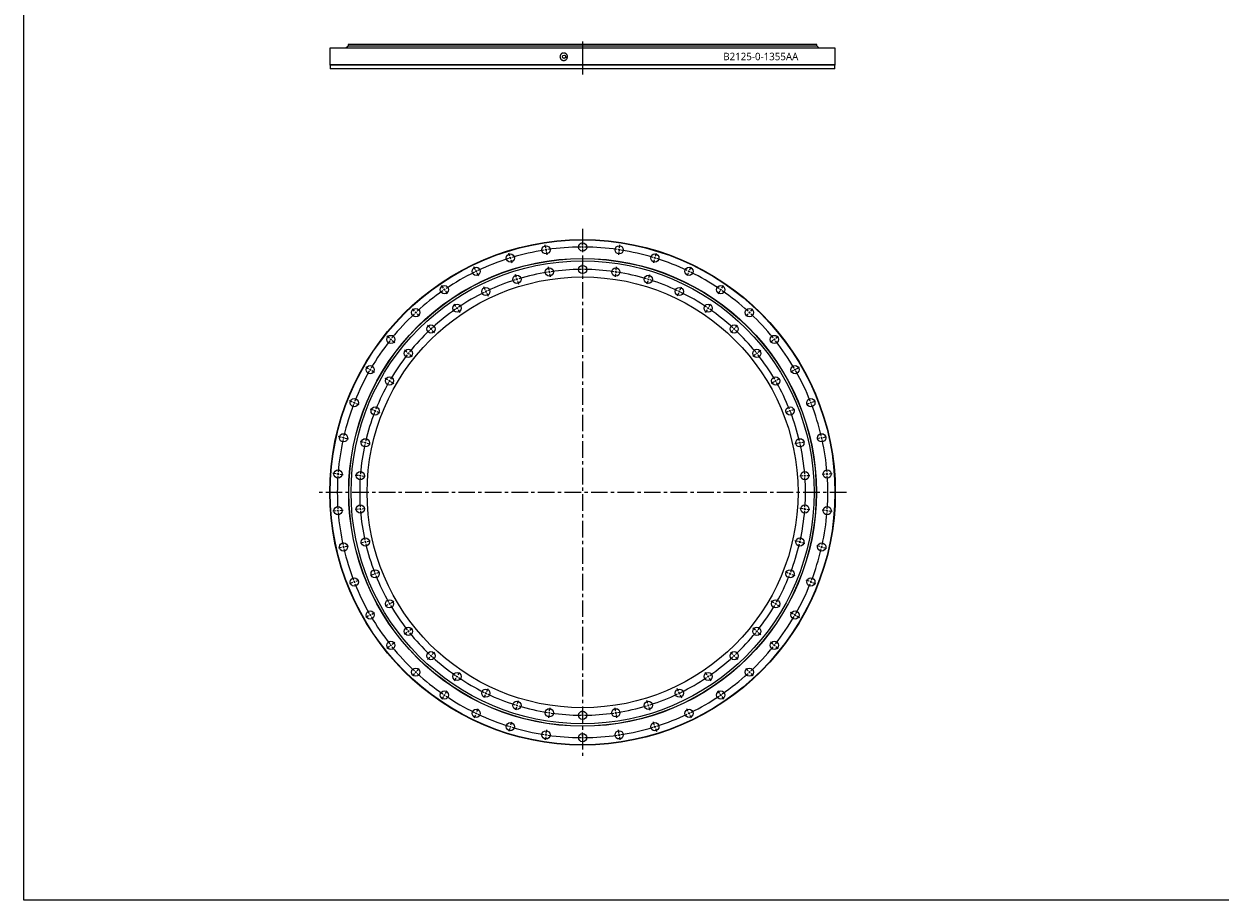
# Model space of a CAD drawing. Header units: millimetres. Extents: x -300 to 6113, y 4915 to 9606.
# Tile 1 of 6: x -300 to 2907, y 4915 to 7264. Entities that reach past the tile are written whole.
import ezdxf

# ---------------------------------------------------------------- set-up
doc = ezdxf.new("R2010")
doc.units = ezdxf.units.MM
doc.header["$LTSCALE"] = 20
doc.linetypes.add('CENTER', pattern=[10.16, 6.35, -1.27, 1.27, -1.27])

msp = doc.modelspace()

# ---------------------------------------------------------------- linework, layer by layer
msp.add_line((1198, 7216.7), (1198, 7128.2))
at = {"color": 7, "linetype": 'Continuous', "lineweight": 25}
for p, q in [((520.5, 7198.2), (520.5, 7154.2)), ((1875.5, 7198.2), (520.5, 7198.2)), ((569.5, 7203.7), (563.5, 7198.3)), ((1832.5, 7198.3), (563.5, 7198.3)), ((1826.5, 7203.7), (569.5, 7203.7)), ((570, 7208.2), (570, 7204.2)), ((1826, 7208.2), (570, 7208.2)), ((1826, 7204.2), (570, 7204.2)), ((570, 7198.3), (570, 7198.2)), ((577, 7204.2), (577, 7203.7)), ((1819, 7203.7), (1819, 7204.2)), ((1826, 7204.2), (1826, 7208.2)), ((1826, 7198.2), (1826, 7198.3)), ((1832.5, 7198.3), (1826.5, 7203.7)), ((1875.5, 7154.2), (1875.5, 7198.2)), ((520.5, 7154.2), (521.5, 7153.2)), ((1875.5, 7154.2), (520.5, 7154.2)), ((521.5, 7153.2), (521.5, 7143.2)), ((1874.5, 7153.2), (521.5, 7153.2)), ((1874.5, 7153.2), (1875.5, 7154.2)), ((1874.5, 7143.2), (1874.5, 7153.2)), ((1874.5, 7143.2), (521.5, 7143.2))]:
    msp.add_line(p, q, dxfattribs=at)
at = {"linetype": 'CENTER', "ltscale": 0.35}
for p, q in [((1198, 6713.9), (1198, 5301.8)), ((1905.1, 6007.9), (490.9, 6007.9))]:
    msp.add_line(p, q, dxfattribs=at)
at = {"color": 0, "linetype": 'Continuous', "lineweight": 18}
for p, q in [((1099.2, 6663), (1098, 6671.4)), ((1198, 6670.4), (1198, 6678.9)), ((1296.7, 6663), (1298, 6671.4)), ((1002.7, 6640.9), (1000.2, 6649)), ((1004.2, 6636.1), (1003.4, 6638.5)), ((1100, 6658), (1099.6, 6660.5)), ((1100, 6658), (1100.4, 6655.5)), ((1100.7, 6653.1), (1102, 6644.7)), ((1198, 6665.4), (1198, 6667.9)), ((1198, 6665.4), (1198, 6662.9)), ((1198, 6660.4), (1198, 6651.9)), ((1295.2, 6653.1), (1294, 6644.7)), ((1296, 6658), (1295.6, 6655.5)), ((1296, 6658), (1296.3, 6660.5)), ((1391.8, 6636.1), (1392.5, 6638.5)), ((1393.3, 6640.9), (1395.8, 6649)), ((910.5, 6604.8), (906.8, 6612.4)), ((1004.2, 6636.1), (1004.9, 6633.8)), ((1005.6, 6631.4), (1008.2, 6623.2)), ((1108.2, 6603.6), (1106.9, 6612)), ((1198, 6610.4), (1198, 6618.9)), ((1198, 6605.4), (1198, 6607.9)), ((1198, 6605.4), (1198, 6602.9)), ((1287.8, 6603.6), (1289, 6612)), ((1390.3, 6631.4), (1387.8, 6623.2)), ((1391.8, 6636.1), (1391, 6633.8)), ((1485.4, 6604.8), (1489.1, 6612.4)), ((912.7, 6600.2), (911.6, 6602.5)), ((912.7, 6600.2), (913.8, 6598)), ((914.9, 6595.7), (918.6, 6588.1)), ((1020.4, 6583.6), (1017.9, 6591.7)), ((1021.9, 6578.8), (1021.1, 6581.2)), ((1021.9, 6578.8), (1022.6, 6576.4)), ((1023.3, 6574), (1025.8, 6565.9)), ((1108.9, 6598.7), (1108.6, 6601.2)), ((1108.9, 6598.7), (1109.3, 6596.2)), ((1109.7, 6593.7), (1110.9, 6585.3)), ((1198, 6600.4), (1198, 6591.9)), ((1286.3, 6593.7), (1285, 6585.3)), ((1287, 6598.7), (1286.7, 6596.2)), ((1287, 6598.7), (1287.4, 6601.2)), ((1372.6, 6574), (1370.1, 6565.9)), ((1374.1, 6578.8), (1373.4, 6576.4)), ((1374.1, 6578.8), (1374.8, 6581.2)), ((1375.6, 6583.6), (1378.1, 6591.7)), ((1481.1, 6595.7), (1477.4, 6588.1)), ((1483.3, 6600.2), (1482.2, 6598)), ((1483.3, 6600.2), (1484.3, 6602.5)), ((824.8, 6555.2), (820, 6562.3)), ((827.6, 6551.1), (826.2, 6553.2)), ((827.6, 6551.1), (829, 6549)), ((830.4, 6547), (835.2, 6540)), ((936.6, 6550.7), (932.9, 6558.4)), ((938.7, 6546.2), (937.6, 6548.4)), ((938.7, 6546.2), (939.8, 6543.9)), ((940.9, 6541.7), (944.6, 6534)), ((1455.1, 6541.7), (1451.4, 6534)), ((1457.2, 6546.2), (1456.1, 6543.9)), ((1457.2, 6546.2), (1458.3, 6548.4)), ((1459.4, 6550.7), (1463.1, 6558.4)), ((1565.5, 6547), (1560.8, 6540)), ((1568.4, 6551.1), (1567, 6549)), ((1568.4, 6551.1), (1569.8, 6553.2)), ((1571.2, 6555.2), (1576, 6562.3)), ((858.6, 6505.7), (853.8, 6512.7)), ((1537.4, 6505.7), (1542.2, 6512.7)), ((747.4, 6493.5), (741.6, 6499.7)), ((750.8, 6489.8), (749.1, 6491.7)), ((750.8, 6489.8), (752.5, 6488)), ((754.2, 6486.2), (759.9, 6479.9)), ((861.4, 6501.5), (860, 6503.6)), ((861.4, 6501.5), (862.8, 6499.5)), ((864.2, 6497.4), (869, 6490.4)), ((1531.7, 6497.4), (1527, 6490.4)), ((1534.6, 6501.5), (1533.2, 6499.5)), ((1534.6, 6501.5), (1536, 6503.6)), ((1641.8, 6486.2), (1636, 6479.9)), ((1645.2, 6489.8), (1643.5, 6488)), ((1645.2, 6489.8), (1646.9, 6491.7)), ((1648.6, 6493.5), (1654.4, 6499.7)), ((788.2, 6449.5), (782.4, 6455.8)), ((791.6, 6445.9), (789.9, 6447.7)), ((791.6, 6445.9), (793.3, 6444)), ((1604.4, 6445.9), (1602.7, 6444)), ((1604.4, 6445.9), (1606.1, 6447.7)), ((1607.8, 6449.5), (1613.6, 6455.8)), ((680, 6420.9), (673.4, 6426.2)), ((683.9, 6417.8), (682, 6419.4)), ((683.9, 6417.8), (685.9, 6416.2)), ((687.8, 6414.7), (694.5, 6409.4)), ((795, 6442.2), (800.8, 6436)), ((1601, 6442.2), (1595.2, 6436)), ((1708.1, 6414.7), (1701.5, 6409.4)), ((1712, 6417.8), (1710.1, 6416.2)), ((1712, 6417.8), (1714, 6419.4)), ((1715.9, 6420.9), (1722.6, 6426.2)), ((726.9, 6383.5), (720.3, 6388.8)), ((730.8, 6380.4), (728.9, 6382)), ((1665.1, 6380.4), (1667.1, 6382)), ((1669, 6383.5), (1675.7, 6388.8)), ((730.8, 6380.4), (732.8, 6378.8)), ((734.7, 6377.3), (741.4, 6372)), ((1661.2, 6377.3), (1654.6, 6372)), ((1665.1, 6380.4), (1663.2, 6378.8)), ((624.2, 6339.1), (616.9, 6343.4)), ((628.6, 6336.6), (626.4, 6337.9)), ((628.6, 6336.6), (630.7, 6335.4)), ((632.9, 6334.1), (640.3, 6329.9)), ((1763.1, 6334.1), (1755.7, 6329.9)), ((1767.4, 6336.6), (1765.2, 6335.4)), ((1767.4, 6336.6), (1769.6, 6337.9)), ((1771.7, 6339.1), (1779.1, 6343.4)), ((676.2, 6309.1), (668.8, 6313.4)), ((680.5, 6306.6), (678.4, 6307.9)), ((680.5, 6306.6), (682.7, 6305.4)), ((684.9, 6304.1), (692.2, 6299.9)), ((1711.1, 6304.1), (1703.7, 6299.9)), ((1715.4, 6306.6), (1713.3, 6305.4)), ((1715.4, 6306.6), (1717.6, 6307.9)), ((1719.8, 6309.1), (1727.1, 6313.4)), ((581.3, 6249.9), (573.4, 6253)), ((1814.7, 6249.9), (1822.6, 6253)), ((585.9, 6248.1), (583.6, 6249)), ((585.9, 6248.1), (588.3, 6247.2)), ((590.6, 6246.2), (598.5, 6243.1)), ((637.1, 6228), (629.2, 6231.1)), ((641.8, 6226.2), (639.5, 6227.1)), ((641.8, 6226.2), (644.1, 6225.2)), ((646.4, 6224.3), (654.3, 6221.2)), ((1749.5, 6224.3), (1741.6, 6221.2)), ((1754.2, 6226.2), (1751.8, 6225.2)), ((1754.2, 6226.2), (1756.5, 6227.1)), ((1758.8, 6228), (1766.7, 6231.1)), ((1805.4, 6246.2), (1797.5, 6243.1)), ((1810, 6248.1), (1807.7, 6247.2)), ((1810, 6248.1), (1812.4, 6249)), ((552.1, 6155.3), (543.8, 6157.2)), ((1843.9, 6155.3), (1852.2, 6157.2)), ((557, 6154.2), (554.5, 6154.7)), ((557, 6154.2), (559.4, 6153.6)), ((561.8, 6153.1), (570.1, 6151.2)), ((610.6, 6141.9), (602.3, 6143.8)), ((615.5, 6140.8), (613, 6141.4)), ((615.5, 6140.8), (617.9, 6140.3)), ((620.3, 6139.7), (628.6, 6137.8)), ((1775.6, 6139.7), (1767.3, 6137.8)), ((1780.5, 6140.8), (1778.1, 6140.3)), ((1780.5, 6140.8), (1782.9, 6141.4)), ((1785.4, 6141.9), (1793.7, 6143.8)), ((1834.1, 6153.1), (1825.8, 6151.2)), ((1839, 6154.2), (1836.6, 6153.6)), ((1839, 6154.2), (1841.4, 6154.7)), ((537.3, 6057.4), (528.9, 6058)), ((542.3, 6057), (539.8, 6057.2)), ((542.3, 6057), (544.8, 6056.8)), ((547.3, 6056.6), (555.8, 6056)), ((597.2, 6052.9), (588.7, 6053.5)), ((602.1, 6052.5), (599.7, 6052.7)), ((602.1, 6052.5), (604.6, 6052.3)), ((607.1, 6052.1), (615.6, 6051.5)), ((1788.8, 6052.1), (1780.3, 6051.5)), ((1793.8, 6052.5), (1791.3, 6052.3)), ((1793.8, 6052.5), (1796.3, 6052.7)), ((1798.8, 6052.9), (1807.3, 6053.5)), ((1848.7, 6056.6), (1840.2, 6056)), ((1853.6, 6057), (1851.1, 6056.8)), ((1853.6, 6057), (1856.1, 6057.2)), ((1858.6, 6057.4), (1867.1, 6058)), ((607.1, 5963.6), (615.6, 5964.2)), ((1788.8, 5963.6), (1780.3, 5964.2)), ((537.3, 5958.4), (528.9, 5957.7)), ((542.3, 5958.7), (539.8, 5958.5)), ((542.3, 5958.7), (544.8, 5958.9)), ((547.3, 5959.1), (555.8, 5959.7)), ((597.2, 5962.8), (588.7, 5962.2)), ((602.1, 5963.2), (599.7, 5963)), ((602.1, 5963.2), (604.6, 5963.4)), ((1793.8, 5963.2), (1791.3, 5963.4)), ((1793.8, 5963.2), (1796.3, 5963)), ((1798.8, 5962.8), (1807.3, 5962.2)), ((1848.7, 5959.1), (1840.2, 5959.7)), ((1853.6, 5958.7), (1851.1, 5958.9)), ((1853.6, 5958.7), (1856.1, 5958.5)), ((1858.6, 5958.4), (1867.1, 5957.7)), ((610.6, 5873.8), (602.3, 5871.9)), ((615.5, 5874.9), (613, 5874.3)), ((615.5, 5874.9), (617.9, 5875.5)), ((620.3, 5876), (628.6, 5877.9)), ((1775.6, 5876), (1767.3, 5877.9)), ((1780.5, 5874.9), (1778.1, 5875.5)), ((1780.5, 5874.9), (1782.9, 5874.3)), ((1785.4, 5873.8), (1793.7, 5871.9)), ((552.1, 5860.4), (543.8, 5858.5)), ((557, 5861.6), (554.5, 5861)), ((557, 5861.6), (559.4, 5862.1)), ((561.8, 5862.7), (570.1, 5864.6)), ((1834.1, 5862.7), (1825.8, 5864.6)), ((1839, 5861.6), (1836.6, 5862.1)), ((1839, 5861.6), (1841.4, 5861)), ((1843.9, 5860.4), (1852.2, 5858.5)), ((590.6, 5769.5), (598.5, 5772.6)), ((637.1, 5787.7), (629.2, 5784.6)), ((641.8, 5789.6), (639.5, 5788.7)), ((641.8, 5789.6), (644.1, 5790.5)), ((646.4, 5791.4), (654.3, 5794.5)), ((1749.5, 5791.4), (1741.6, 5794.5)), ((1754.2, 5789.6), (1751.8, 5790.5)), ((1754.2, 5789.6), (1756.5, 5788.7)), ((1758.8, 5787.7), (1766.7, 5784.6)), ((1805.4, 5769.5), (1797.5, 5772.6)), ((581.3, 5765.8), (573.4, 5762.7)), ((585.9, 5767.6), (583.6, 5766.7)), ((585.9, 5767.6), (588.3, 5768.6)), ((1810, 5767.6), (1807.7, 5768.6)), ((1810, 5767.6), (1812.4, 5766.7)), ((1814.7, 5765.8), (1822.6, 5762.7)), ((680.5, 5709.1), (678.4, 5707.9)), ((680.5, 5709.1), (682.7, 5710.4)), ((684.9, 5711.6), (692.2, 5715.9)), ((1711.1, 5711.6), (1703.7, 5715.9)), ((1715.4, 5709.1), (1713.3, 5710.4)), ((1715.4, 5709.1), (1717.6, 5707.9)), ((624.2, 5676.6), (616.9, 5672.4)), ((628.6, 5679.1), (626.4, 5677.9)), ((628.6, 5679.1), (630.7, 5680.4)), ((632.9, 5681.6), (640.3, 5685.9)), ((676.2, 5706.6), (668.8, 5702.4)), ((1719.8, 5706.6), (1727.1, 5702.4)), ((1763.1, 5681.6), (1755.7, 5685.9)), ((1767.4, 5679.1), (1765.2, 5680.4)), ((1767.4, 5679.1), (1769.6, 5677.9)), ((1771.7, 5676.6), (1779.1, 5672.4)), ((734.7, 5638.4), (741.4, 5643.7)), ((1661.2, 5638.4), (1654.6, 5643.7)), ((726.9, 5632.2), (720.3, 5626.9)), ((730.8, 5635.3), (728.9, 5633.8)), ((730.8, 5635.3), (732.8, 5636.9)), ((1665.1, 5635.3), (1663.2, 5636.9)), ((1665.1, 5635.3), (1667.1, 5633.8)), ((1669, 5632.2), (1675.7, 5626.9)), ((680, 5594.8), (673.4, 5589.5)), ((683.9, 5597.9), (682, 5596.4)), ((683.9, 5597.9), (685.9, 5599.5)), ((687.8, 5601), (694.5, 5606.3)), ((795, 5573.5), (800.8, 5579.8)), ((1601, 5573.5), (1595.2, 5579.8)), ((1708.1, 5601), (1701.5, 5606.3)), ((1712, 5597.9), (1710.1, 5599.5)), ((1712, 5597.9), (1714, 5596.4)), ((1715.9, 5594.8), (1722.6, 5589.5)), ((788.2, 5566.2), (782.4, 5560)), ((791.6, 5569.9), (789.9, 5568)), ((791.6, 5569.9), (793.3, 5571.7)), ((1604.4, 5569.9), (1602.7, 5571.7)), ((1604.4, 5569.9), (1606.1, 5568)), ((1607.8, 5566.2), (1613.6, 5560)), ((747.4, 5522.2), (741.6, 5516)), ((750.8, 5525.9), (749.1, 5524)), ((750.8, 5525.9), (752.5, 5527.7)), ((754.2, 5529.5), (759.9, 5535.8)), ((861.4, 5514.2), (862.8, 5516.2)), ((864.2, 5518.3), (869, 5525.3)), ((1531.7, 5518.3), (1527, 5525.3)), ((1534.6, 5514.2), (1533.2, 5516.2)), ((1641.8, 5529.5), (1636, 5535.8)), ((1645.2, 5525.9), (1643.5, 5527.7)), ((1645.2, 5525.9), (1646.9, 5524)), ((1648.6, 5522.2), (1654.4, 5516)), ((858.6, 5510.1), (853.8, 5503)), ((861.4, 5514.2), (860, 5512.1)), ((1534.6, 5514.2), (1536, 5512.1)), ((1537.4, 5510.1), (1542.2, 5503)), ((824.8, 5460.5), (820, 5453.5)), ((827.6, 5464.6), (826.2, 5462.5)), ((827.6, 5464.6), (829, 5466.7)), ((830.4, 5468.7), (835.2, 5475.8)), ((936.6, 5465), (932.9, 5457.4)), ((938.7, 5469.5), (937.6, 5467.3)), ((938.7, 5469.5), (939.8, 5471.8)), ((940.9, 5474), (944.6, 5481.7)), ((1455.1, 5474), (1451.4, 5481.7)), ((1457.2, 5469.5), (1456.1, 5471.8)), ((1457.2, 5469.5), (1458.3, 5467.3)), ((1459.4, 5465), (1463.1, 5457.4)), ((1565.5, 5468.7), (1560.8, 5475.8)), ((1568.4, 5464.6), (1567, 5466.7)), ((1568.4, 5464.6), (1569.8, 5462.5)), ((1571.2, 5460.5), (1576, 5453.5)), ((914.9, 5420), (918.6, 5427.6)), ((1020.4, 5432.1), (1017.9, 5424)), ((1021.9, 5436.9), (1021.1, 5434.5)), ((1021.9, 5436.9), (1022.6, 5439.3)), ((1023.3, 5441.7), (1025.8, 5449.8)), ((1108.9, 5417), (1109.3, 5419.5)), ((1109.7, 5422), (1110.9, 5430.4)), ((1198, 5415.4), (1198, 5423.9)), ((1286.3, 5422), (1285, 5430.4)), ((1287, 5417), (1286.7, 5419.5)), ((1372.6, 5441.7), (1370.1, 5449.8)), ((1374.1, 5436.9), (1373.4, 5439.3)), ((1374.1, 5436.9), (1374.8, 5434.5)), ((1375.6, 5432.1), (1378.1, 5424)), ((1481.1, 5420), (1477.4, 5427.6)), ((910.5, 5411), (906.8, 5403.3)), ((912.7, 5415.5), (911.6, 5413.2)), ((912.7, 5415.5), (913.8, 5417.7)), ((1005.6, 5384.3), (1008.2, 5392.5)), ((1108.2, 5412.1), (1106.9, 5403.7)), ((1108.9, 5417), (1108.6, 5414.6)), ((1198, 5410.4), (1198, 5412.9)), ((1198, 5410.4), (1198, 5407.9)), ((1198, 5405.4), (1198, 5396.9)), ((1287, 5417), (1287.4, 5414.6)), ((1287.8, 5412.1), (1289, 5403.7)), ((1390.3, 5384.3), (1387.8, 5392.5)), ((1483.3, 5415.5), (1482.2, 5417.7)), ((1483.3, 5415.5), (1484.3, 5413.2)), ((1485.4, 5411), (1489.1, 5403.3)), ((1002.7, 5374.8), (1000.2, 5366.7)), ((1004.2, 5379.6), (1003.4, 5377.2)), ((1004.2, 5379.6), (1004.9, 5382)), ((1100, 5357.7), (1099.6, 5355.2)), ((1100, 5357.7), (1100.4, 5360.2)), ((1100.7, 5362.6), (1102, 5371.1)), ((1198, 5355.4), (1198, 5363.9)), ((1295.2, 5362.6), (1294, 5371.1)), ((1296, 5357.7), (1295.6, 5360.2)), ((1296, 5357.7), (1296.3, 5355.2)), ((1391.8, 5379.6), (1391, 5382)), ((1391.8, 5379.6), (1392.5, 5377.2)), ((1393.3, 5374.8), (1395.8, 5366.7)), ((1099.2, 5352.8), (1098, 5344.4)), ((1198, 5350.4), (1198, 5352.9)), ((1198, 5350.4), (1198, 5347.9)), ((1198, 5345.4), (1198, 5336.9)), ((1296.7, 5352.8), (1298, 5344.4))]:
    msp.add_line(p, q, dxfattribs=at)
msp.add_lwpolyline([(-299.6, 9606.1), (6113.3, 9606.1), (6113.3, 4914.9), (-299.6, 4914.9)], close=True)
at = {"color": 7, "linetype": 'Continuous', "lineweight": 25}
for centre, radius in [((1148.5, 7175.7), 4.5), ((1198, 6007.9), 677.5), ((1198, 6007.9), 676.5), ((1198, 6665.4), 11), ((1004.2, 6636.1), 11), ((1100, 6658), 11), ((1296, 6658), 11), ((1391.8, 6636.1), 11), ((1198, 6007.9), 627), ((1198, 6007.9), 626.5), ((1198, 6007.9), 620.5), ((912.7, 6600.2), 11), ((1108.9, 6598.7), 11), ((1198, 6605.4), 11), ((1287, 6598.7), 11), ((1483.3, 6600.2), 11), ((1198, 6007.9), 577.5), ((1021.9, 6578.8), 11), ((1374.1, 6578.8), 11), ((827.6, 6551.1), 11), ((938.7, 6546.2), 11), ((1457.2, 6546.2), 11), ((1568.4, 6551.1), 11), ((861.4, 6501.5), 11), ((1534.6, 6501.5), 11), ((750.8, 6489.8), 11), ((1645.2, 6489.8), 11), ((791.6, 6445.9), 11), ((1604.4, 6445.9), 11), ((683.9, 6417.8), 11), ((1712, 6417.8), 11), ((730.8, 6380.4), 11), ((1665.1, 6380.4), 11), ((628.6, 6336.6), 11), ((680.5, 6306.6), 11), ((1715.4, 6306.6), 11), ((1767.4, 6336.6), 11), ((585.9, 6248.1), 11), ((1810, 6248.1), 11), ((641.8, 6226.2), 11), ((1754.2, 6226.2), 11), ((557, 6154.2), 11), ((1839, 6154.2), 11), ((615.5, 6140.8), 11), ((1780.5, 6140.8), 11), ((542.3, 6057), 11), ((602.1, 6052.5), 11), ((1793.8, 6052.5), 11), ((1853.6, 6057), 11), ((542.3, 5958.7), 11), ((602.1, 5963.2), 11), ((1793.8, 5963.2), 11), ((1853.6, 5958.7), 11), ((557, 5861.6), 11), ((615.5, 5874.9), 11), ((1780.5, 5874.9), 11), ((1839, 5861.6), 11), ((585.9, 5767.6), 11), ((641.8, 5789.6), 11), ((1754.2, 5789.6), 11), ((1810, 5767.6), 11), ((680.5, 5709.1), 11), ((1715.4, 5709.1), 11), ((628.6, 5679.1), 11), ((1767.4, 5679.1), 11), ((730.8, 5635.3), 11), ((1665.1, 5635.3), 11), ((683.9, 5597.9), 11), ((791.6, 5569.9), 11), ((1604.4, 5569.9), 11), ((1712, 5597.9), 11), ((750.8, 5525.9), 11), ((861.4, 5514.2), 11), ((1534.6, 5514.2), 11), ((1645.2, 5525.9), 11), ((827.6, 5464.6), 11), ((938.7, 5469.5), 11), ((1457.2, 5469.5), 11), ((1568.4, 5464.6), 11), ((912.7, 5415.5), 11), ((1021.9, 5436.9), 11), ((1108.9, 5417), 11), ((1198, 5410.4), 11), ((1287, 5417), 11), ((1374.1, 5436.9), 11), ((1483.3, 5415.5), 11), ((1004.2, 5379.6), 11), ((1391.8, 5379.6), 11), ((1100, 5357.7), 11), ((1198, 5350.4), 11), ((1296, 5357.7), 11)]:
    msp.add_circle(centre, radius, dxfattribs=at)
at = {"color": 0, "linetype": 'Continuous', "lineweight": 18}
for radius, start, end in [(657.5, 99.0071, 106.7071), (657.5, 98.5714, 98.7893), (657.5, 98.3536, 98.5714), (657.5, 90.4357, 98.1357), (657.5, 90, 90.2179), (657.5, 89.7821, 90), (657.5, 81.8643, 89.5643), (657.5, 81.4286, 81.6464), (657.5, 81.2107, 81.4286), (657.5, 73.2929, 80.9929), (657.5, 107.5786, 115.2786), (657.5, 107.1429, 107.3607), (657.5, 106.925, 107.1429), (597.5, 90.4795, 98.092), (597.5, 90, 90.2397), (597.5, 89.7603, 90), (597.5, 81.908, 89.5205), (657.5, 72.8571, 73.075), (657.5, 72.6393, 72.8571), (657.5, 64.7214, 72.4214), (657.5, 116.15, 123.85), (657.5, 115.7143, 115.9321), (657.5, 115.4964, 115.7143), (597.5, 107.6223, 115.2348), (597.5, 107.1429, 107.3826), (597.5, 106.9031, 107.1429), (597.5, 99.0509, 106.6634), (597.5, 98.5714, 98.8112), (597.5, 98.3317, 98.5714), (597.5, 81.4286, 81.6683), (597.5, 81.1888, 81.4286), (597.5, 73.3366, 80.9491), (597.5, 72.8571, 73.0969), (597.5, 72.6174, 72.8571), (597.5, 64.7652, 72.3777), (657.5, 64.2857, 64.5036), (657.5, 64.0679, 64.2857), (657.5, 56.15, 63.85), (657.5, 124.7214, 132.4214), (657.5, 124.2857, 124.5036), (657.5, 124.0679, 124.2857), (597.5, 116.1937, 123.8063), (597.5, 115.7143, 115.954), (597.5, 115.4746, 115.7143), (597.5, 64.2857, 64.5254), (597.5, 64.046, 64.2857), (597.5, 56.1937, 63.8063), (657.5, 55.7143, 55.9321), (657.5, 55.4964, 55.7143), (657.5, 47.5786, 55.2786), (657.5, 133.2929, 140.9929), (657.5, 132.8571, 133.075), (657.5, 132.6393, 132.8571), (597.5, 124.7652, 132.3777), (597.5, 124.2857, 124.5254), (597.5, 124.046, 124.2857), (597.5, 55.7143, 55.954), (597.5, 55.4746, 55.7143), (597.5, 47.6223, 55.2348), (657.5, 47.1429, 47.3607), (657.5, 46.925, 47.1429), (657.5, 39.0071, 46.7071), (597.5, 132.8571, 133.0969), (597.5, 132.6174, 132.8571), (597.5, 47.1429, 47.3826), (597.5, 46.9031, 47.1429), (657.5, 141.8643, 149.5643), (657.5, 141.4286, 141.6464), (657.5, 141.2107, 141.4286), (597.5, 133.3366, 140.9491), (597.5, 39.0509, 46.6634), (657.5, 38.5714, 38.7893), (657.5, 38.3536, 38.5714), (657.5, 30.4357, 38.1357), (597.5, 141.1888, 141.4286), (597.5, 38.5714, 38.8112), (597.5, 141.908, 149.5205), (597.5, 141.4286, 141.6683), (597.5, 38.3317, 38.5714), (597.5, 30.4795, 38.092), (657.5, 150.4357, 158.1357), (657.5, 150, 150.2179), (657.5, 149.7821, 150), (657.5, 30, 30.2179), (657.5, 29.7821, 30), (657.5, 21.8643, 29.5643), (597.5, 150.4795, 158.092), (597.5, 150, 150.2397), (597.5, 149.7603, 150), (597.5, 30, 30.2397), (597.5, 29.7603, 30), (597.5, 21.908, 29.5205), (657.5, 159.0071, 166.7071), (657.5, 158.5714, 158.7893), (657.5, 158.3536, 158.5714), (597.5, 159.0509, 166.6634), (597.5, 158.5714, 158.8112), (597.5, 158.3317, 158.5714), (597.5, 21.4286, 21.6683), (597.5, 21.1888, 21.4286), (597.5, 13.3366, 20.9491), (657.5, 21.4286, 21.6464), (657.5, 21.2107, 21.4286), (657.5, 13.2929, 20.9929), (657.5, 166.925, 167.1429), (657.5, 12.8571, 13.075), (657.5, 167.5786, 175.2786), (657.5, 167.1429, 167.3607), (597.5, 167.6223, 175.2348), (597.5, 167.1429, 167.3826), (597.5, 166.9031, 167.1429), (597.5, 12.8571, 13.0969), (597.5, 12.6174, 12.8571), (597.5, 4.7652, 12.3777), (657.5, 12.6393, 12.8571), (657.5, 4.7214, 12.4214), (657.5, 176.15, 183.85), (657.5, 175.7143, 175.9321), (657.5, 175.4964, 175.7143), (597.5, 176.1937, 183.8063), (597.5, 175.7143, 175.954), (597.5, 175.4746, 175.7143), (597.5, 4.2857, 4.5254), (597.5, 4.046, 4.2857), (597.5, 356.1937, 3.8063), (657.5, 4.2857, 4.5036), (657.5, 4.0679, 4.2857), (657.5, 356.15, 3.85), (597.5, 184.046, 184.2857), (597.5, 355.7143, 355.954), (657.5, 184.0679, 184.2857), (657.5, 184.2857, 184.5036), (657.5, 184.7214, 192.4214), (597.5, 184.2857, 184.5254), (597.5, 184.7652, 192.3777), (597.5, 347.6223, 355.2348), (597.5, 355.4746, 355.7143), (657.5, 347.5786, 355.2786), (657.5, 355.4964, 355.7143), (657.5, 355.7143, 355.9321), (597.5, 192.6174, 192.8571), (597.5, 192.8571, 193.0969), (597.5, 193.3366, 200.9491), (597.5, 339.0509, 346.6634), (597.5, 346.9031, 347.1429), (597.5, 347.1429, 347.3826), (657.5, 192.6393, 192.8571), (657.5, 192.8571, 193.075), (657.5, 193.2929, 200.9929), (657.5, 339.0071, 346.7071), (657.5, 346.925, 347.1429), (657.5, 347.1429, 347.3607), (597.5, 201.1888, 201.4286), (597.5, 201.4286, 201.6683), (597.5, 201.908, 209.5205), (597.5, 330.4795, 338.092), (597.5, 338.3317, 338.5714), (597.5, 338.5714, 338.8112), (657.5, 201.2107, 201.4286), (657.5, 201.4286, 201.6464), (657.5, 201.8643, 209.5643), (657.5, 330.4357, 338.1357), (657.5, 338.3536, 338.5714), (657.5, 338.5714, 338.7893), (597.5, 209.7603, 210), (597.5, 210, 210.2397), (597.5, 329.7603, 330), (597.5, 330, 330.2397), (657.5, 209.7821, 210), (657.5, 210, 210.2179), (597.5, 210.4795, 218.092), (597.5, 321.908, 329.5205), (657.5, 329.7821, 330), (657.5, 330, 330.2179), (657.5, 210.4357, 218.1357), (657.5, 321.8643, 329.5643), (597.5, 218.3317, 218.5714), (597.5, 218.5714, 218.8112), (597.5, 219.0509, 226.6634), (597.5, 313.3366, 320.9491), (597.5, 321.1888, 321.4286), (597.5, 321.4286, 321.6683), (657.5, 218.3536, 218.5714), (657.5, 218.5714, 218.7893), (657.5, 219.0071, 226.7071), (657.5, 313.2929, 320.9929), (657.5, 321.2107, 321.4286), (657.5, 321.4286, 321.6464), (597.5, 226.9031, 227.1429), (597.5, 227.1429, 227.3826), (597.5, 227.6223, 235.2348), (597.5, 304.7652, 312.3777), (597.5, 312.6174, 312.8571), (597.5, 312.8571, 313.0969), (657.5, 226.925, 227.1429), (657.5, 227.1429, 227.3607), (657.5, 227.5786, 235.2786), (597.5, 235.4746, 235.7143), (597.5, 304.2857, 304.5254), (657.5, 304.7214, 312.4214), (657.5, 312.6393, 312.8571), (657.5, 312.8571, 313.075), (597.5, 235.7143, 235.954), (597.5, 236.1937, 243.8063), (597.5, 296.1937, 303.8063), (597.5, 304.046, 304.2857), (657.5, 235.4964, 235.7143), (657.5, 235.7143, 235.9321), (657.5, 236.15, 243.85), (597.5, 244.046, 244.2857), (597.5, 244.2857, 244.5254), (597.5, 244.7652, 252.3777), (597.5, 287.6223, 295.2348), (597.5, 295.4746, 295.7143), (597.5, 295.7143, 295.954), (657.5, 296.15, 303.85), (657.5, 304.0679, 304.2857), (657.5, 304.2857, 304.5036), (597.5, 252.6174, 252.8571), (597.5, 252.8571, 253.0969), (597.5, 253.3366, 260.9491), (597.5, 279.0509, 286.6634), (597.5, 286.9031, 287.1429), (597.5, 287.1429, 287.3826), (657.5, 244.0679, 244.2857), (657.5, 244.2857, 244.5036), (657.5, 244.7214, 252.4214), (597.5, 261.1888, 261.4286), (597.5, 261.4286, 261.6683), (597.5, 261.908, 269.5205), (597.5, 269.7603, 270), (597.5, 270, 270.2397), (597.5, 270.4795, 278.092), (597.5, 278.3317, 278.5714), (597.5, 278.5714, 278.8112), (657.5, 287.5786, 295.2786), (657.5, 295.4964, 295.7143), (657.5, 295.7143, 295.9321), (657.5, 252.6393, 252.8571), (657.5, 252.8571, 253.075), (657.5, 253.2929, 260.9929), (657.5, 261.2107, 261.4286), (657.5, 261.4286, 261.6464), (657.5, 261.8643, 269.5643), (657.5, 270.4357, 278.1357), (657.5, 278.3536, 278.5714), (657.5, 278.5714, 278.7893), (657.5, 279.0071, 286.7071), (657.5, 286.925, 287.1429), (657.5, 287.1429, 287.3607), (657.5, 269.7821, 270), (657.5, 270, 270.2179)]:
    msp.add_arc((1198, 6007.9), radius, start, end, dxfattribs=at)
at = {"color": 7, "linetype": 'Continuous', "lineweight": 25}
msp.add_open_spline([(1157.4, 7175.7), (1157.4, 7175), (1157.3, 7174.4), (1157.1, 7173.4), (1157.1, 7173.1), (1156.9, 7172.5), (1156.8, 7172.2), (1156.4, 7171.2), (1156.1, 7170.7), (1155.5, 7169.9), (1155.3, 7169.6), (1154.9, 7169.1), (1154.7, 7168.8), (1154, 7168.2), (1153.5, 7167.7), (1152.7, 7167.2), (1152.4, 7167), (1151.8, 7166.7), (1151.2, 7166.4), (1150.6, 7166.2), (1150, 7166), (1149.7, 7165.9), (1148.7, 7165.7), (1148.1, 7165.7), (1147.1, 7165.7), (1146.8, 7165.7), (1146.1, 7165.8), (1145.8, 7165.8), (1144.8, 7166), (1144.2, 7166.2), (1143.3, 7166.6), (1143, 7166.7), (1142.4, 7167), (1142.1, 7167.2), (1141.3, 7167.7), (1140.8, 7168.1), (1139.9, 7169.1), (1139.5, 7169.6), (1138.9, 7170.4), (1138.8, 7170.7), (1138.5, 7171.3), (1138.3, 7171.6), (1138, 7172.5), (1137.8, 7173.1), (1137.5, 7174.4), (1137.4, 7175), (1137.4, 7176.3), (1137.5, 7177), (1137.7, 7177.9), (1137.8, 7178.3), (1138, 7178.9), (1138.2, 7179.5), (1138.5, 7180.1), (1138.8, 7180.7), (1138.9, 7181), (1139.5, 7181.8), (1139.9, 7182.3), (1140.6, 7183), (1140.8, 7183.2), (1141.3, 7183.6), (1141.6, 7183.8), (1142.4, 7184.4), (1143, 7184.7), (1143.9, 7185), (1144.2, 7185.2), (1144.8, 7185.3), (1145.1, 7185.4), (1146.1, 7185.6), (1146.7, 7185.7), (1148.1, 7185.7), (1148.7, 7185.6), (1149.7, 7185.4), (1150, 7185.4), (1150.6, 7185.2), (1150.9, 7185.1), (1151.8, 7184.7), (1152.4, 7184.4), (1153.5, 7183.6), (1154, 7183.2), (1154.9, 7182.3), (1155.3, 7181.8), (1155.9, 7181), (1156.1, 7180.7), (1156.4, 7180.1), (1156.5, 7179.8), (1156.9, 7178.9), (1157.1, 7178.3), (1157.3, 7177), (1157.4, 7176.3), (1157.4, 7175.7)], degree=3, knots=[0, 0, 0, 0, 0.03125, 0.03125, 0.046875, 0.046875, 0.0625, 0.0625, 0.09375, 0.09375, 0.109375, 0.109375, 0.125, 0.125, 0.15625, 0.15625, 0.171875, 0.171875, 0.1875, 0.203125, 0.203125, 0.21875, 0.21875, 0.25, 0.25, 0.265625, 0.265625, 0.28125, 0.28125, 0.3125, 0.3125, 0.328125, 0.328125, 0.34375, 0.34375, 0.375, 0.375, 0.40625, 0.40625, 0.421875, 0.421875, 0.4375, 0.4375, 0.46875, 0.46875, 0.5, 0.5, 0.53125, 0.53125, 0.546875, 0.546875, 0.5625, 0.578125, 0.578125, 0.59375, 0.59375, 0.625, 0.625, 0.640625, 0.640625, 0.65625, 0.65625, 0.6875, 0.6875, 0.703125, 0.703125, 0.71875, 0.71875, 0.75, 0.75, 0.78125, 0.78125, 0.796875, 0.796875, 0.8125, 0.8125, 0.84375, 0.84375, 0.875, 0.875, 0.90625, 0.90625, 0.921875, 0.921875, 0.9375, 0.9375, 0.96875, 0.96875, 1, 1, 1, 1], dxfattribs=at)

# ---------------------------------------------------------------- texts
at = {"insert": (1575.2, 7186.3), "char_height": 20, "width": 374.022, "attachment_point": 1}
msp.add_mtext('{\\fYu Gothic Medium|b0|i0|c0|p0;\\C253;B2125-0-1355AA}', dxfattribs=at)

doc.saveas('drawing.dxf')
